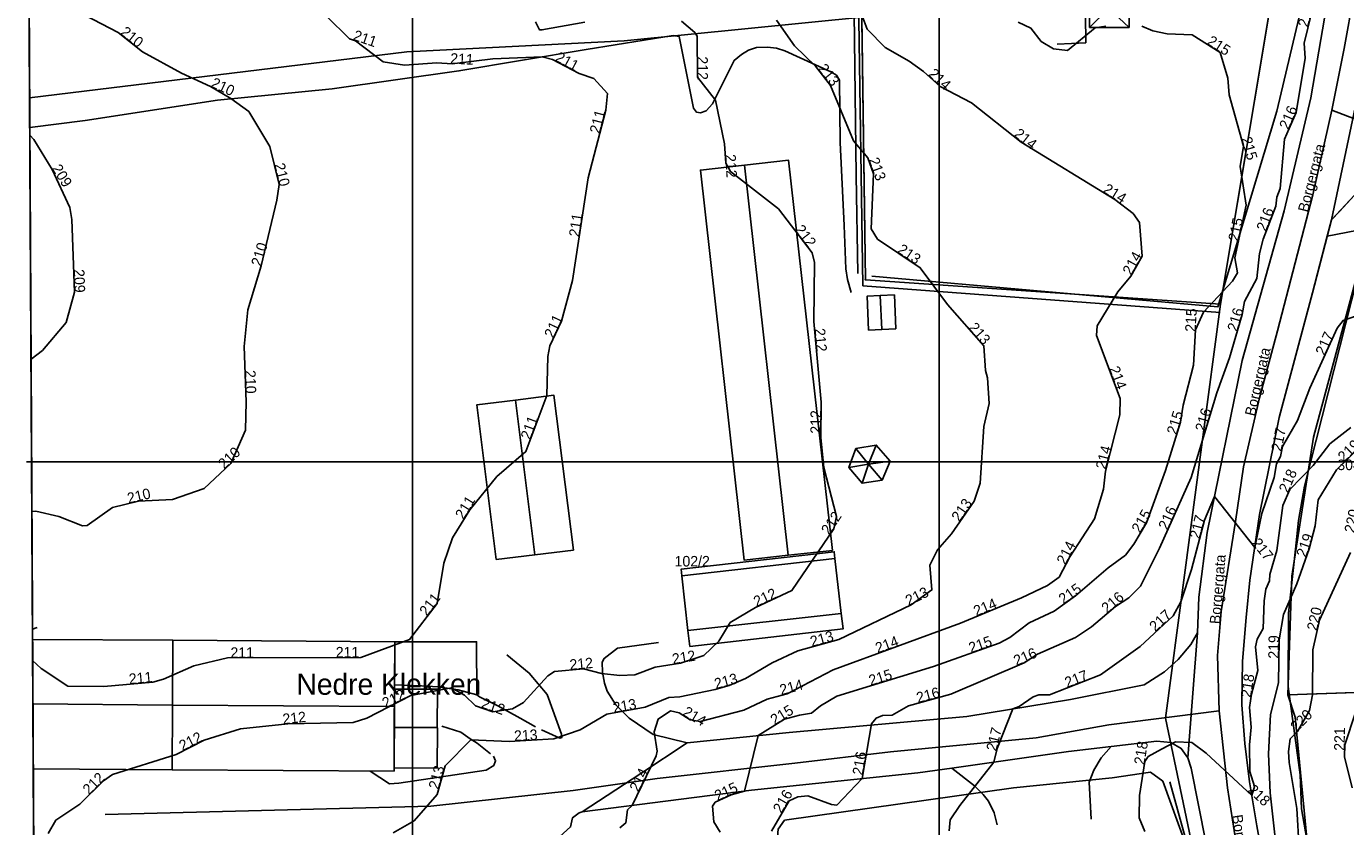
# Model space of a CAD drawing. Header units: inches. Extents: x 62 to 335, y 22 to 282.
# Tile 3 of 9: x 63 to 189, y 115 to 191. Entities that reach past the tile are written whole.
import ezdxf

# ---------------------------------------------------------------- set-up
doc = ezdxf.new("R2010")
doc.units = ezdxf.units.IN
doc.header["$MEASUREMENT"] = 0
for name, color, linetype in [('AnnenBygning', 10, 'Continuous'), ('AnnetGjerde', 10, 'Continuous'), ('AnnetVegarealAvgrensning', 10, 'Continuous'), ('ArealressursFlate', 10, 'Continuous'), ('ArealressursGrense', 10, 'Continuous'), ('Bestillingspolygon', 10, 'Continuous'), ('Bygning', 10, 'Continuous'), ('Bygningslinje', 10, 'Continuous'), ('Eiendomsgrense', 10, 'Continuous'), ('GatenavnTekst', 10, 'Continuous'), ('GnrBnrTekst', 10, 'Continuous'), ('Hekk', 10, 'Continuous'), ('Hjelpelinje', 10, 'Continuous'), ('HoydeTekst', 10, 'Continuous'), ('Høydekurve', 10, 'Continuous'), ('KantUtsnitt', 10, 'Continuous'), ('Låvebru', 10, 'Continuous'), ('MurLoddrett', 10, 'Continuous'), ('Mønelinje', 10, 'Continuous'), ('Rutenett', 10, 'Continuous'), ('StedsnavnTekst', 10, 'Continuous'), ('Takkant', 10, 'Continuous'), ('Takoverbygg', 10, 'Continuous'), ('TakoverbyggKant', 10, 'Continuous'), ('Taksprang', 10, 'Continuous'), ('TaksprangBunn', 10, 'Continuous'), ('Teig', 10, 'Continuous'), ('Teiggrensepunkt', 10, 'Continuous'), ('Veg', 10, 'Continuous'), ('Vegdekkekant', 10, 'Continuous'), ('VegkantAvkjørsel', 10, 'Continuous'), ('VegkantFiktiv', 10, 'Continuous'), ('VegSenterlinje', 10, 'Continuous')]:
    doc.layers.add(name, color=color, linetype=linetype)

msp = doc.modelspace()

# ---------------------------------------------------------------- linework, layer by layer
at = {"layer": 'AnnenBygning'}
msp.add_polyline3d([(145.88, 162.61, 213.69), (144.56, 162.56, 214.49), (143.3, 162.51, 213.68), (143.17, 165.74, 213.63), (144.41, 165.79, 214.49), (145.75, 165.84, 213.64)], close=True, dxfattribs=at)
at = {"layer": 'AnnetGjerde'}
for points in [[(142.27, 167.89, 213.77), (142.14, 177.17, 214.17), (141.88, 197.74, 215.62), (141.73, 226.28, 217.48), (141.21, 228.12, 217.53), (132.93, 243.7, 218.29)], [(143.61, 167.62, 213.45), (176.47, 164.71, 215.47), (182.07, 183.28, 215.91), (186.3, 201.25, 217.08), (184.01, 205.45, 217.03)], [(196.75, 81.91, 221.35), (191.05, 94.25, 221.39), (187.95, 101.57, 221.2), (186.23, 106.48, 221.14), (184.41, 117.04, 220.85), (184.28, 120.29, 220.75), (183.14, 128.68, 220.21), (183.15, 135.63, 219.7), (183.82, 141.69, 219.33), (184.1, 144.42, 219.1), (184.67, 147.69, 218.71), (189.72, 167.52, 217.63), (190.98, 171.97, 216.26), (199.56, 173.81, 216.26), (236.57, 181.59, 216.68), (262.34, 186.96, 217.46)]]:
    msp.add_polyline3d(points, dxfattribs=at)
at = {"layer": 'AnnetVegarealAvgrensning'}
msp.add_line((63.94, 134.11, 210.46), (64.37, 134.28, 210.45), dxfattribs=at)
for points in [[(141.65, 166.07, 212.15), (141.29, 167.31, 212.16), (141.15, 168.33, 212.17), (140.99, 172.45, 212.33), (140.6, 180.32, 212.76), (140.54, 186.24, 213.09), (140.26, 186.7, 213.09), (139.72, 187.02, 213.09), (135.36, 189.03, 212.88), (134.56, 189.28, 212.83), (133.72, 189.38, 212.76), (132.66, 189.33, 212.66), (131.9, 189.07, 212.57), (131.23, 188.67, 212.44), (130.53, 188.11, 212.37), (128.5, 184, 212), (127.9, 183.31, 211.93), (127.36, 183.13, 211.81), (126.96, 183.2, 211.78), (126.67, 183.56, 211.63), (126.49, 184.54, 211.53), (125.31, 190.38, 211.5), (124.74, 190.48, 211.51), (116.48, 189.13, 211.11), (104.41, 187.11, 210.58), (92.4, 185.42, 210.35), (81.51, 184.34, 210), (68.95, 182.4, 209.44), (63.68, 181.75, 209.11)], [(126.07, 123.32, 214.3), (122.85, 124.12, 213.71), (120.57, 125.66, 213.2), (119.31, 126.93, 213.07), (118.49, 128.22, 212.72), (118.22, 128.98, 212.41), (118.03, 130.03, 212.13), (118, 130.99, 212.07), (118.19, 131.34, 211.81), (119.48, 132.32, 211.76), (123.37, 132.83, 211.75)], [(112.27, 124.55, 213.36), (113.98, 123.76, 213.08), (114.17, 123.82, 212.98), (114.14, 124.15, 212.91), (112.79, 127.9, 211.96), (111.09, 129.94, 211.41), (108.95, 131.66, 211.36)], [(166.32, 122.97, 217.55), (165.38, 121.89, 217.56), (164.7, 120.73, 217.56), (164.25, 119.59, 217.56), (164.43, 116.08, 217.56)], [(107.69, 122.05, 213.36), (107.9, 121.62, 213.16), (107.73, 121.18, 213.03), (107, 120.72, 212.93), (98.72, 119.48, 212.91), (97.82, 119.44, 212.91), (95.98, 120.64, 212.86)], [(155.51, 115.52, 217.34), (155.24, 116.68, 217.28), (154.69, 117.77, 217.15), (154.18, 118.42, 217), (153.35, 119.22, 217.03), (151.21, 120.92, 216.54)], [(116.12, 116.76, 213.46), (115.83, 116.66, 213.46), (115.2, 116.21, 213.46), (115.02, 115.33, 213.45), (113.99, 114.43, 213.46), (112.59, 114.31, 213.52), (111.08, 114.2, 213.43), (110.07, 113.77, 213.32), (109.39, 113.1, 213.23), (109.13, 112.37, 213.29)]]:
    msp.add_polyline3d(points, dxfattribs=at)
at = {"layer": 'ArealressursFlate'}
for points in [[(132.93, 239.81, 0), (142.46, 219.01, 0), (143.32, 192.27, 0), (120.09, 189.96, 0), (99.46, 188.93, 0), (63.66, 184.56, 0), (63.44, 225.59, 0), (75.23, 229.14, 0), (104.88, 237.65, 0), (121.89, 242.29, 0), (128.85, 242.03, 0)], [(174.53, 133.76, 0), (173.61, 121.89, 0), (172.99, 122.79, 0), (172, 123.36, 0), (170.68, 123.48, 0), (166.32, 122.97, 0), (162.27, 122.49, 0), (151.21, 120.92, 0), (147.97, 120.46, 0), (132.2, 118.83, 0), (116.12, 116.76, 0), (121.67, 120.42, 0), (126.07, 123.32, 0), (135.77, 124.3, 0), (152.64, 125.83, 0), (162.47, 127.44, 0), (169.46, 128.81, 0), (171.4, 130.07, 0), (172.7, 131.24, 0), (173.89, 132.64, 0)], [(170.94, 79.7, 0), (165.63, 78.95, 0), (157.62, 78.74, 0), (143.22, 78.04, 0), (133.62, 78.42, 0), (133.7, 103.19, 0), (134.71, 115.11, 0), (135.33, 115.96, 0), (157.07, 119.05, 0), (166.43, 119.98, 0), (170.06, 120.52, 0), (171.22, 119.67, 0), (173.47, 113.48, 0), (176.02, 105.2, 0), (165.5, 102.5, 0), (171.3, 81.99, 0), (171.53, 80.52, 0)]]:
    msp.add_polyline3d(points, close=True, dxfattribs=at)
for points in [[(187.35, 196.57, 0), (185.28, 184.57, 0), (182.74, 173.83, 0), (178.75, 159.61, 0), (175.43, 143.29, 0), (174.66, 137.14, 0), (174.53, 133.76, 0), (173.89, 132.64, 0), (172.7, 131.24, 0), (171.4, 130.07, 0), (169.46, 128.81, 0), (162.47, 127.44, 0), (152.64, 125.83, 0), (135.77, 124.3, 0), (126.07, 123.32, 0), (121.67, 120.42, 0), (116.12, 116.76, 0), (132.2, 118.83, 0), (147.97, 120.46, 0), (151.21, 120.92, 0), (162.27, 122.49, 0), (166.32, 122.97, 0), (170.68, 123.48, 0), (172, 123.36, 0), (172.99, 122.79, 0), (173.61, 121.89, 0), (173.91, 120.9, 0), (175.33, 113.9, 0)], [(189.25, 76.96, 0), (187.98, 79.57, 0), (187.75, 79.83, 0), (187.33, 80.02, 0), (183.51, 88.62, 0), (182.63, 90.98, 0), (177.88, 103.69, 0), (175.33, 113.9, 0), (173.91, 120.9, 0), (173.61, 121.89, 0), (174.53, 133.76, 0), (174.66, 137.14, 0), (175.43, 143.29, 0), (178.75, 159.61, 0), (182.74, 173.83, 0), (185.28, 184.57, 0), (187.35, 196.57, 0)], [(64.36, 57.35, 0), (63.66, 184.56, 0), (99.46, 188.93, 0), (120.09, 189.96, 0), (143.32, 192.27, 0)], [(191.09, 191.3, 0), (187.36, 173.56, 0), (187.23, 172.96, 0), (186.84, 171.43, 0), (185.44, 166.04, 0), (182.27, 154.21, 0), (180.42, 145, 0), (179.5, 138.75, 0), (179.15, 135.23, 0), (178.8, 131.06, 0), (178.73, 126.91, 0), (179.03, 123.26, 0), (179.46, 119.6, 0), (180.16, 115.45, 0), (180.6, 113, 0), (181.32, 110.31, 0), (186.06, 96.42, 0), (192.35, 81.8, 0)], [(189.42, 175.3, 0), (187.99, 173.77, 0), (187.23, 172.96, 0), (187.36, 173.56, 0), (191.09, 191.3, 0)], [(192.35, 81.8, 0), (186.06, 96.42, 0), (181.32, 110.31, 0), (180.6, 113, 0), (180.16, 115.45, 0), (179.46, 119.6, 0), (179.03, 123.26, 0), (178.73, 126.91, 0), (178.8, 131.06, 0), (179.15, 135.23, 0), (179.5, 138.75, 0), (180.42, 145, 0), (182.27, 154.21, 0), (185.44, 166.04, 0), (186.84, 171.43, 0), (215.93, 177.05, 0)], [(215.93, 177.05, 0), (186.84, 171.43, 0), (187.23, 172.96, 0), (187.99, 173.77, 0), (189.42, 175.3, 0)], [(173.47, 113.48, 0), (171.22, 119.67, 0), (170.06, 120.52, 0), (166.43, 119.98, 0), (157.07, 119.05, 0), (135.33, 115.96, 0), (134.71, 115.11, 0)]]:
    msp.add_polyline3d(points, dxfattribs=at)
at = {"layer": 'ArealressursGrense'}
for p, q in [((187.23, 172.96), (186.84, 171.43)), ((174.53, 133.76), (173.61, 121.89))]:
    msp.add_line(p, q, dxfattribs=at)
for points in [[(186.84, 171.43, 0), (215.93, 177.05, 0), (275.63, 187.99, 0), (276.3, 192.24, 0), (259.98, 227.77, 0), (259.98, 230.9, 0), (260.54, 232.69, 0)], [(174.53, 133.76, 0), (174.66, 137.14, 0), (175.43, 143.29, 0), (178.75, 159.61, 0), (182.74, 173.83, 0), (185.28, 184.57, 0), (187.35, 196.57, 0), (187.95, 205.38, 0)], [(143.32, 192.27, 0), (120.09, 189.96, 0), (99.46, 188.93, 0), (63.66, 184.56, 0)], [(187.23, 172.96, 0), (187.36, 173.56, 0), (191.09, 191.3, 0)], [(187.23, 172.96, 0), (187.99, 173.77, 0), (189.42, 175.3, 0), (190.3, 175.91, 0), (193.11, 177.15, 0)], [(186.84, 171.43, 0), (185.44, 166.04, 0), (182.27, 154.21, 0), (180.42, 145, 0), (179.5, 138.75, 0), (179.15, 135.23, 0), (178.8, 131.06, 0), (178.73, 126.91, 0), (179.03, 123.26, 0), (179.46, 119.6, 0), (180.16, 115.45, 0), (180.6, 113, 0), (181.32, 110.31, 0), (186.06, 96.42, 0), (192.35, 81.8, 0)], [(126.07, 123.32, 0), (135.77, 124.3, 0), (152.64, 125.83, 0), (162.47, 127.44, 0), (169.46, 128.81, 0), (171.4, 130.07, 0), (172.7, 131.24, 0), (173.89, 132.64, 0), (174.53, 133.76, 0)], [(116.12, 116.76, 0), (121.67, 120.42, 0), (126.07, 123.32, 0)], [(166.32, 122.97, 0), (162.27, 122.49, 0), (151.21, 120.92, 0)], [(173.61, 121.89, 0), (172.99, 122.79, 0), (172, 123.36, 0), (170.68, 123.48, 0), (166.32, 122.97, 0)], [(183.51, 88.62, 0), (182.63, 90.98, 0), (177.88, 103.69, 0), (175.33, 113.9, 0), (173.91, 120.9, 0), (173.61, 121.89, 0)], [(151.21, 120.92, 0), (147.97, 120.46, 0), (132.2, 118.83, 0), (116.12, 116.76, 0)], [(133.62, 78.42, 0), (133.7, 103.19, 0), (134.71, 115.11, 0), (135.33, 115.96, 0), (157.07, 119.05, 0), (166.43, 119.98, 0), (170.06, 120.52, 0), (171.22, 119.67, 0), (173.47, 113.48, 0), (176.02, 105.2, 0), (165.5, 102.5, 0), (171.3, 81.99, 0), (171.53, 80.52, 0), (170.94, 79.7, 0)]]:
    msp.add_polyline3d(points, dxfattribs=at)
at = {"layer": 'Bestillingspolygon'}
msp.add_polyline3d([(63.36, 240.04, 0), (64.55, 21.69, 0), (309.14, 52.38, 0), (293.02, 276.54, 0)], close=True, dxfattribs=at)
at = {"layer": 'Bygning'}
for points in [[(168.03, 191.23, 218.73), (164.28, 191.24, 218.81), (164.29, 195.54, 218.8), (168.04, 195.53, 218.73)], [(139.87, 141.59, 213.71), (135.68, 141.12, 216.41), (131.5, 140.65, 213.68), (127.34, 177.7, 213.67), (131.52, 178.17, 216.39), (135.7, 178.64, 213.71)], [(107.95, 140.71, 213.5), (106.11, 155.4, 213.41), (109.78, 155.86, 215.09), (113.44, 156.32, 213.4), (115.28, 141.62, 213.48), (111.62, 141.16, 215.1)], [(77.26, 133.05, 218.77), (98.33, 132.92, 218.71), (98.29, 126.77, 223.61), (98.26, 120.63, 218.84), (77.19, 120.76, 218.89), (64.01, 120.84, 214.89), (63.98, 127.01, 219.97), (63.94, 133.13, 215.05)]]:
    msp.add_polyline3d(points, close=True, dxfattribs=at)
at = {"layer": 'Bygningslinje'}
for p, q in [((140.11, 140.82, 214.73), (125.57, 139.18, 214.62)), ((126.16, 133.97, 214.43), (140.71, 135.6, 214.39))]:
    msp.add_line(p, q, dxfattribs=at)
for points in [[(168.03, 191.23, 218.73), (166.12, 193.05, 219.88), (164.28, 191.24, 218.81)], [(144.03, 151.59, 214.36), (143.28, 149.77, 214.94), (145.34, 150.07, 214.36)], [(141.43, 149.46, 214.39), (143.28, 149.77, 214.94), (142.1, 151.25, 214.36)], [(144.6, 148.26, 214.34), (143.28, 149.77, 214.94), (142.69, 147.97, 214.36)]]:
    msp.add_polyline3d(points, dxfattribs=at)
at = {"layer": 'Eiendomsgrense'}
for p, q in [((142.19, 226.36), (143, 167.28)), ((176.7, 164.97), (186.4, 222.92)), ((190.83, 172), (185.54, 152.35)), ((143, 167.28), (176.7, 164.97)), ((185.54, 152.35), (183.48, 139.14)), ((183.48, 139.14), (183.11, 127.87)), ((183.11, 127.87), (203.09, 128.57)), ((183.11, 127.87), (183.8, 125.77)), ((183.8, 125.77), (184.89, 114.28))]:
    msp.add_line(p, q, dxfattribs=at)
at = {"layer": 'Hekk'}
for points in [[(176.67, 164.16, 217.08), (142.76, 166.71, 215.45), (142.36, 194.08, 217.65), (142.35, 211.56, 217.84)], [(160.42, 195.19, 217.51), (163.85, 195.06, 217.59), (163.92, 189.79, 217.34), (161.2, 189.66, 217.39)], [(177.28, 81.99, 221.1), (180.75, 84.86, 220.9), (182.1, 88.12, 220.82), (181.53, 91.36, 220.66), (179.58, 96.12, 220.43), (177.94, 99.74, 220.44), (174.96, 108.53, 219.84), (171.91, 119.6, 219.04)]]:
    msp.add_polyline3d(points, dxfattribs=at)
at = {"layer": 'Hjelpelinje'}
msp.add_polyline3d([(186.36, 80.93, 0), (183.29, 83.57, 0), (178.33, 97.64, 0), (174.58, 110.84, 0), (171.49, 125.66, 0), (176.7, 164.97, 0)], dxfattribs=at)
at = {"layer": 'Høydekurve'}
for points in [[(119.7, 115.24, 214), (120.26, 115.72, 214), (120.42, 116.97, 214), (120.86, 117.37, 214), (123.15, 122.07, 214), (123.22, 122.53, 214), (122.96, 124.36, 214), (123.34, 125.57, 214), (124.51, 126.35, 214), (125.31, 126.15, 214), (126.38, 125.51, 214), (127.33, 125.34, 214), (131.47, 126.42, 214), (133.67, 127.47, 214), (135.59, 127.98, 214), (139.94, 130.25, 214), (152.02, 134.68, 214), (157.81, 137.1, 214), (160.28, 138.25, 214), (161.41, 139.05, 214), (162.41, 140.99, 214), (164.74, 144.6, 214), (165.59, 147.4, 214), (165.78, 149.11, 214), (167.15, 154.45, 214), (167.19, 156.01, 214), (164.95, 162, 214), (165, 162.91, 214), (166.96, 166.14, 214), (168.21, 167.62, 214), (169.26, 169.52, 214), (169.03, 172.71, 214), (168.43, 173.56, 214), (166.69, 174.9, 214), (157.8, 180.36, 214), (153.08, 184.07, 214), (150.1, 185.62, 214), (148.52, 187.07, 214), (147.17, 188.05, 214), (144.89, 189.33, 214), (143.16, 191.07, 214), (142.5, 192.86, 214)], [(63.88, 145.27, 210), (64.25, 145.31, 210), (66.43, 144.8, 210), (68.67, 143.92, 210), (69.12, 143.94, 210), (71.52, 145.66, 210), (74, 146.25, 210), (77.22, 146.43, 210), (80.24, 147.46, 210), (82.76, 149.84, 210), (84.16, 153.01, 210), (84.21, 155.68, 210), (84.04, 160.95, 210), (84.38, 164.44, 210), (85.65, 168.6, 210), (87.14, 174.83, 210), (87.36, 176.33, 210), (86.46, 179.92, 210), (84.48, 183.25, 210), (82.77, 184.48, 210), (80.83, 185.62, 210), (78.09, 186.89, 210), (74.38, 188.91, 210), (72.07, 190.76, 210), (68.91, 192.42, 210)], [(63.95, 131.14, 211), (64.75, 130.37, 211), (67.29, 128.7, 211), (70.7, 128.66, 211), (75.37, 129.08, 211), (76.37, 129.36, 211), (79.24, 130.63, 211), (82.45, 131.38, 211), (95.12, 131.43, 211), (99.73, 133.14, 211), (102.35, 136.56, 211), (102.98, 140.39, 211), (103.81, 142.78, 211), (105.45, 145.45, 211), (108.03, 148.61, 211), (110.78, 150.97, 211), (112.75, 156.31, 211), (112.85, 160.01, 211), (113.06, 161, 211), (114.16, 163.36, 211), (115.21, 167.22, 211), (116.7, 176.95, 211), (118.35, 183.37, 211), (118.51, 184.97, 211), (117.21, 186.4, 211), (115.83, 186.86, 211), (113.3, 188.21, 211), (112.33, 188.44, 211), (107.65, 188.26, 211), (103.79, 187.8, 211), (102.32, 187.88, 211), (99.26, 187.65, 211), (97.23, 187.96, 211), (94.61, 189.97, 211), (94.03, 190.17, 211), (91.86, 192.32, 211)], [(65.43, 114.72, 212), (66.15, 115.98, 212), (68.44, 117.48, 212), (70.68, 119.71, 212), (71.53, 120.3, 212), (77.58, 122.22, 212), (80.23, 123.57, 212), (83.67, 124.64, 212), (88.17, 125.12, 212), (94.39, 125.26, 212), (95.69, 125.67, 212), (99.85, 127.8, 212), (103.71, 128.55, 212), (104.96, 127.83, 212), (105.99, 126.84, 212), (107.65, 126.26, 212), (109.49, 126.54, 212), (110.55, 127.15, 212), (112.87, 129.67, 212), (113.5, 130.1, 212), (116.23, 130.34, 212), (117.96, 129.9, 212), (119.68, 129.71, 212), (121.11, 129.77, 212), (123.05, 130.49, 212), (125.45, 130.89, 212), (127.68, 131.6, 212), (129.1, 132.98, 212), (130.18, 134.73, 212), (132.56, 136.16, 212), (136.02, 137.77, 212), (139.99, 143.64, 212), (140.27, 144.81, 212), (139.04, 149.45, 212), (138.78, 152.27, 212), (138.8, 155.65, 212), (138.11, 163.32, 212), (138.16, 168.92, 212), (137.95, 169.83, 212), (134.74, 174.02, 212), (130.2, 177.55, 212), (129.74, 178.35, 212), (129.63, 180.19, 212), (128.76, 184.33, 212), (127.05, 186.52, 212), (127.03, 190.4, 212), (126.81, 190.76, 212), (125.55, 191.83, 212)], [(116.37, 191.75, 212), (112.29, 191, 212), (112.05, 191.02, 212), (111.69, 191.78, 212)], [(134.08, 114.94, 216), (135.75, 117.82, 216), (136.6, 118.2, 216), (137.54, 118.28, 216), (139.79, 117.45, 216), (140.28, 117.39, 216), (142.7, 119.92, 216), (143.57, 125.12, 216), (144.01, 125.67, 216), (144.64, 125.91, 216), (145.54, 125.95, 216), (147.08, 126.84, 216), (151.12, 127.93, 216), (158.07, 130.92, 216), (159.33, 131.73, 216), (162.96, 133.31, 216), (164.47, 134.33, 216), (166.75, 136.25, 216), (168.02, 137.09, 216), (169.12, 138.19, 216), (170.92, 141.79, 216), (173.94, 148.5, 216), (176.37, 156.56, 216), (177.57, 159.88, 216), (178.78, 163.99, 216), (179, 165.22, 216), (180.17, 167.41, 216), (180.41, 169.77, 216), (180.76, 171.15, 216), (181.96, 174.28, 216), (182.06, 175.14, 216), (182.36, 175.96, 216), (182.78, 180.62, 216), (183.88, 183.15, 216), (184.74, 188.32, 216), (184.64, 189.75, 216), (185.34, 192.61, 216)], [(154.23, 153.36, 213), (154.74, 155.55, 213), (154.6, 157.98, 213), (154.4, 158.68, 213), (154.23, 161, 213), (150.79, 164.94, 213), (148.2, 168.43, 213), (144.14, 171.15, 213), (143.54, 172.11, 213), (143.78, 177.34, 213), (143.24, 178.86, 213), (141.86, 180.47, 213), (139.7, 185.74, 213), (138.25, 187.55, 213), (136.26, 189.48, 213), (134.56, 191.94, 213)], [(165.82, 191.37, 215), (164.82, 191.2, 215), (162.18, 189.05, 215), (160.85, 189.22, 215), (159.7, 189.92, 215), (158.72, 191.18, 215), (157.5, 191.73, 215)], [(129.22, 114.84, 215), (128.6, 115.82, 215), (128.48, 117.31, 215), (128.75, 117.68, 215), (130.27, 118.39, 215), (131.53, 118.74, 215), (132.81, 124, 215), (135.32, 125.55, 215), (136.73, 125.93, 215), (137.88, 126.12, 215), (138.74, 126.83, 215), (140.3, 127.74, 215), (149.48, 130.57, 215), (155.7, 132.77, 215), (156.72, 133.31, 215), (158.55, 134.72, 215), (160.93, 135.83, 215), (162.96, 137.26, 215), (166.04, 139.92, 215), (167.68, 141.12, 215), (168.49, 142.17, 215), (169.68, 144.22, 215), (171.49, 149.16, 215), (172.92, 153.77, 215), (173.18, 155.37, 215), (174.16, 159.18, 215), (174.35, 162.54, 215), (175.11, 164.22, 215), (177.86, 167.15, 215), (178.32, 167.95, 215), (178.07, 169.35, 215), (179.14, 174.35, 215), (178.58, 178.05, 215), (178.89, 179.96, 215), (177.52, 184.85, 215), (177.42, 186.43, 215), (176.69, 188.86, 215), (174.02, 190.55, 215), (171.66, 190.64, 215), (170.29, 190.92, 215), (169.23, 191.36, 215)], [(63.8, 159.74, 209), (64.9, 160.57, 209), (67.12, 163.22, 209), (67.94, 166.11, 209), (67.67, 173.02, 209), (67.47, 174.13, 209), (65.81, 177.75, 209), (64.07, 180.6, 209), (63.68, 181.02, 209)], [(150.96, 114.97, 217), (151.04, 116, 217), (151.96, 117.38, 217), (155.18, 121.48, 217), (155.5, 122.77, 217), (157.01, 126.55, 217), (157.61, 126.77, 217), (158.93, 127.67, 217), (159.46, 127.88, 217), (160.48, 127.89, 217), (165.32, 129.76, 217), (169.08, 132.47, 217), (172.2, 135.38, 217), (172.93, 136.72, 217), (173.96, 139.78, 217), (175.2, 144.46, 217), (176.13, 146.72, 217), (179.96, 141.85, 217), (180.64, 145.1, 217), (181.79, 148.51, 217), (182.04, 149.82, 217), (182.39, 150.49, 217), (182.59, 151.45, 217), (184.01, 153.91, 217), (185.2, 156.99, 217), (187.79, 162.68, 217), (188.35, 163.4, 217), (192.06, 164.71, 217)], [(98.19, 114.76, 213), (100.16, 115.91, 213), (102.35, 118.41, 213), (103.1, 121.14, 213), (105.54, 123.6, 213), (109.18, 123.45, 213), (113.44, 123.7, 213), (115.92, 124.56, 213), (118.45, 126.03, 213), (122.1, 126.69, 213), (124.34, 127.62, 213), (125.39, 127.69, 213), (128.73, 128.39, 213), (130.06, 128.75, 213), (131.63, 129.42, 213), (134.14, 130.91, 213), (136.6, 132.05, 213), (140.49, 133.13, 213), (147.35, 136.43, 213), (149.32, 137.84, 213), (149.12, 140.19, 213), (149.86, 141.65, 213), (151.16, 143.16, 213), (153.31, 146.26, 213), (153.88, 147.97, 213), (154.23, 153.36, 213)], [(171.12, 122.73, 218), (172.44, 123.4, 218), (173.98, 123.34, 218), (175.34, 122.33, 218), (179.68, 118.32, 218), (179.93, 119.18, 218), (179.5, 120.61, 218), (179.45, 123.12, 218), (179.63, 124.79, 218), (179.45, 126.67, 218), (179.65, 127.94, 218), (180.24, 130.2, 218), (180.04, 132.44, 218), (180.18, 133.16, 218), (180.77, 134.16, 218), (180.84, 136.81, 218), (181, 137.91, 218), (181.36, 138.69, 218), (181.39, 139.31, 218), (182.05, 141.59, 218), (182.62, 145.85, 218), (183.28, 147.36, 218), (185.52, 149.64, 218), (187.1, 151.71, 218), (189.08, 153.25, 218)], [(181.98, 113.43, 219), (181.42, 118.58, 219), (181.27, 122.26, 219), (181.44, 126, 219), (182.21, 129, 219), (182.27, 133.1, 219), (182.7, 135.5, 219), (183.94, 138.42, 219), (185.12, 141.75, 219), (185.68, 143.93, 219), (185.98, 146.4, 219), (187.71, 149.23, 219), (190.25, 151.7, 219)], [(189.41, 92.94, 220), (188.19, 96.84, 220), (186.47, 100.65, 220), (186.53, 102.06, 220), (186.18, 104.15, 220), (185.07, 106.65, 220), (184.92, 110.51, 220), (184.17, 113.28, 220), (183.96, 117.08, 220), (183.22, 121.44, 220), (183.15, 122.5, 220), (183.32, 123.69, 220), (184.02, 124.39, 220), (185.16, 126.38, 220), (185.45, 127.87, 220), (185.46, 132.15, 220), (186.1, 134.95, 220), (189.04, 141.39, 220)], [(189.21, 119.05, 221), (188.48, 121.99, 221), (188.5, 123.14, 221), (189.51, 126.19, 221)], [(169.54, 114.89, 218), (168.98, 116.2, 218), (169.03, 118.32, 218), (169.54, 121.53, 218), (169.83, 122.01, 218), (171.12, 122.73, 218)]]:
    msp.add_polyline3d(points, dxfattribs=at)
at = {"layer": 'KantUtsnitt'}
for p, q in [((64.26, 76.04), (63.41, 230.74)), ((63.66, 184.56), (63.44, 225.59)), ((64.36, 57.35), (63.66, 184.56)), ((63.98, 127.01, 219.97), (63.94, 133.13, 215.05)), ((64.01, 120.84, 214.89), (63.98, 127.01, 219.97))]:
    msp.add_line(p, q, dxfattribs=at)
at = {"layer": 'Låvebru'}
msp.add_polyline3d([(98.3, 128.42, 215.71), (102.38, 128.4, 214.75), (102.36, 124.78, 214.75), (98.28, 124.81, 215.71), (98.3, 128.42, 215.71)], dxfattribs=at)
at = {"layer": 'MurLoddrett'}
msp.add_line((106.38, 127.67, 214.42), (106.11, 127.88, 214.42), dxfattribs=at)
for points in [[(111.68, 124.83, 213.66), (110.23, 125.67, 213.91), (108.12, 126.82, 214.19), (106.38, 127.67, 214.42)], [(102.81, 124.91, 214.74), (104.61, 124.33, 214.52), (105.47, 123.69, 214.38), (106.15, 123.28, 214.15), (107.43, 122.26, 213.78)]]:
    msp.add_polyline3d(points, dxfattribs=at)
at = {"layer": 'Mønelinje'}
for p, q in [((135.68, 141.12, 216.41), (131.52, 178.17, 216.39)), ((144.56, 162.56, 214.49), (144.41, 165.79, 214.49)), ((111.62, 141.16, 215.1), (109.78, 155.86, 215.09)), ((77.23, 126.9, 219.97), (63.98, 127.01, 219.97)), ((98.29, 126.77, 223.61), (77.23, 126.9, 223.6))]:
    msp.add_line(p, q, dxfattribs=at)
at = {"layer": 'Rutenett'}
for p, q in [((100, 276.54), (100, 21.69)), ((150, 276.54), (150, 21.69)), ((63.36, 150), (309.14, 150))]:
    msp.add_line(p, q, dxfattribs=at)
at = {"layer": 'Takkant'}
for p, q in [((63.94, 133.13, 215.05), (77.26, 133.05, 215.48)), ((77.19, 120.76, 215.32), (64.01, 120.84, 214.89))]:
    msp.add_line(p, q, dxfattribs=at)
for points in [[(168.03, 191.23, 218.73), (168.04, 195.53, 218.73), (164.29, 195.54, 218.8), (164.28, 191.24, 218.81), (168.03, 191.23, 218.73)], [(139.87, 141.59, 213.71), (135.7, 178.64, 213.71), (131.52, 178.17, 216.39), (127.34, 177.7, 213.67), (131.5, 140.65, 213.68), (135.68, 141.12, 216.41), (139.87, 141.59, 213.71)], [(145.88, 162.61, 213.69), (145.75, 165.84, 213.64), (144.41, 165.79, 214.49), (143.17, 165.74, 213.63), (143.3, 162.51, 213.68), (144.56, 162.56, 214.49), (145.88, 162.61, 213.69)], [(107.95, 140.71, 213.5), (106.11, 155.4, 213.41), (109.78, 155.86, 215.09), (113.44, 156.32, 213.4), (115.28, 141.62, 213.48), (111.62, 141.16, 215.1), (107.95, 140.71, 213.5)], [(77.19, 120.76, 218.89), (98.26, 120.63, 218.84), (98.29, 126.77, 223.61), (98.33, 132.92, 218.71), (77.26, 133.05, 218.77)]]:
    msp.add_polyline3d(points, dxfattribs=at)
at = {"layer": 'Takoverbygg'}
for points in [[(144.6, 148.26, 214.34), (142.69, 147.97, 214.36), (141.43, 149.46, 214.39), (142.1, 151.25, 214.36), (144.03, 151.59, 214.36), (145.34, 150.07, 214.36)], [(126.33, 132.47, 213.42), (126.16, 133.97, 214.43), (125.57, 139.18, 214.62), (125.5, 139.8, 214.29), (140.04, 141.46, 214.3), (140.11, 140.82, 214.73), (140.71, 135.6, 214.39), (140.88, 134.13, 213.43)], [(98.33, 132.92, 214.26), (106.1, 132.92, 214.26), (106.11, 127.88, 215.01), (104.33, 128.36, 215.01), (102.45, 128.63, 214.98), (100.86, 128.72, 214.97), (98.3, 128.82, 214.97)], [(98.28, 124.76, 216.16), (102.37, 124.74, 215.69), (102.35, 120.92, 215.69), (98.26, 120.94, 216.16)]]:
    msp.add_polyline3d(points, close=True, dxfattribs=at)
at = {"layer": 'TakoverbyggKant'}
for points in [[(144.6, 148.26, 214.34), (142.69, 147.97, 214.36), (141.43, 149.46, 214.39), (142.1, 151.25, 214.36), (144.03, 151.59, 214.36), (145.34, 150.07, 214.36), (144.6, 148.26, 214.34)], [(126.33, 132.47, 213.42), (140.88, 134.13, 213.43), (140.71, 135.6, 214.39), (140.11, 140.82, 214.73), (140.04, 141.46, 214.3), (125.5, 139.8, 214.29), (125.57, 139.18, 214.62), (126.16, 133.97, 214.43), (126.33, 132.47, 213.42)], [(98.33, 132.92, 214.26), (106.1, 132.92, 214.26), (106.11, 127.88, 215.01), (104.33, 128.36, 215.01), (102.45, 128.63, 214.98), (100.86, 128.72, 214.97), (98.3, 128.82, 214.97), (98.33, 132.92, 214.26)], [(98.28, 124.76, 216.16), (102.37, 124.74, 215.69), (102.35, 120.92, 215.69), (98.26, 120.94, 216.16), (98.28, 124.76, 216.16)]]:
    msp.add_polyline3d(points, dxfattribs=at)
at = {"layer": 'Taksprang'}
msp.add_polyline3d([(77.26, 133.05, 218.77), (77.23, 126.9, 223.6), (77.19, 120.76, 218.89)], dxfattribs=at)
at = {"layer": 'TaksprangBunn'}
msp.add_polyline3d([(77.19, 120.76, 215.32), (77.23, 126.9, 219.97), (77.26, 133.05, 215.48)], dxfattribs=at)
at = {"layer": 'Teig'}
for points in [[(192.57, 56.47, 0), (186.36, 80.93, 0), (183.29, 83.57, 0), (178.33, 97.64, 0), (174.58, 110.84, 0), (171.49, 125.66, 0), (176.7, 164.97, 0), (186.4, 222.92, 0), (183.68, 256.73, 0), (181.11, 258.75, 0), (191.31, 260.37, 0)], [(142.19, 226.36, 0), (143, 167.28, 0), (176.7, 164.97, 0), (171.49, 125.66, 0), (174.58, 110.84, 0), (178.33, 97.64, 0), (183.29, 83.57, 0), (186.36, 80.93, 0), (161.42, 67.51, 0), (163.76, 34.14, 0), (162.38, 33.97, 0), (160.16, 47.25, 0), (155.42, 70.31, 0), (139.73, 66.02, 0), (103.25, 57.72, 0), (64.41, 48.47, 0), (64.37, 55.22, 0), (71.63, 70.73, 0), (64.26, 76.04, 0), (63.41, 230.74, 0)], [(190.83, 172, 0), (185.54, 152.35, 0), (183.48, 139.14, 0), (183.11, 127.87, 0), (183.8, 125.77, 0), (184.89, 114.28, 0), (185.14, 112.32, 0), (187.51, 103.63, 0), (192.92, 90.43, 0)]]:
    msp.add_polyline3d(points, dxfattribs=at)
for points in [[(186.4, 222.92, 0), (176.7, 164.97, 0), (143, 167.28, 0), (142.19, 226.36, 0), (132.09, 245.78, 0), (136.88, 247.17, 0), (149.42, 224.27, 0), (151.79, 223.6, 0)], [(222.99, 149, 0), (219.42, 178.05, 0), (262.23, 187.12, 0), (283.28, 70.66, 0), (206.75, 54.19, 0), (193.88, 87.92, 0), (192.92, 90.43, 0), (187.51, 103.63, 0), (185.14, 112.32, 0), (184.89, 114.28, 0), (183.8, 125.77, 0), (183.11, 127.87, 0), (203.09, 128.57, 0)], [(183.48, 139.14, 0), (185.54, 152.35, 0), (190.83, 172, 0), (219.42, 178.05, 0), (222.99, 149, 0), (203.09, 128.57, 0), (183.11, 127.87, 0)]]:
    msp.add_polyline3d(points, close=True, dxfattribs=at)
at = {"layer": 'Teiggrensepunkt'}
for p in [(143, 167.28), (176.7, 164.97), (185.54, 152.35), (183.48, 139.14), (183.11, 127.87), (183.8, 125.77)]:
    msp.add_point(p, dxfattribs=at)
at = {"layer": 'Veg'}
for points in [[(189.25, 76.96, 219.36), (187.98, 79.57, 219.38), (187.75, 79.83, 219.41), (187.33, 80.02, 219.39), (183.51, 88.62, 219.28), (182.63, 90.98, 219.19), (177.88, 103.69, 218.91), (175.33, 113.9, 218.43), (173.91, 120.9, 218.13), (173.61, 121.89, 218.13), (174.53, 133.76, 217.5), (174.66, 137.14, 217.41), (175.43, 143.29, 217.2), (178.75, 159.61, 216.59), (182.74, 173.83, 216.35), (185.28, 184.57, 216.13), (187.35, 196.57, 216.51)], [(191.09, 191.3, 216.51), (187.23, 172.96, 216.29), (185.44, 166.04, 216.46), (182.27, 154.21, 216.83), (180.42, 145, 216.98), (179.5, 138.75, 217.2), (179.15, 135.23, 217.36), (178.8, 131.06, 217.54), (178.73, 126.91, 217.73), (179.03, 123.26, 217.95), (179.46, 119.6, 218.01), (180.16, 115.45, 218.18), (180.6, 113, 218.23), (181.32, 110.31, 218.27), (186.06, 96.42, 218.92), (192.35, 81.8, 219.77)], [(189.42, 175.3, 216.35), (187.23, 172.96, 216.29), (191.09, 191.3, 216.51)]]:
    msp.add_polyline3d(points, dxfattribs=at)
msp.add_polyline3d([(166.32, 122.97, 217.55), (162.27, 122.49, 217.17), (151.21, 120.92, 216.54), (147.97, 120.46, 216.36), (132.2, 118.83, 214.87), (116.12, 116.76, 213.46), (121.67, 120.42, 213.93), (126.07, 123.32, 214.3), (135.77, 124.3, 215.14), (152.64, 125.83, 216.82), (162.47, 127.44, 217.42), (169.46, 128.81, 217.58), (171.4, 130.07, 217.47), (172.7, 131.24, 217.36), (173.89, 132.64, 217.45), (174.53, 133.76, 217.5), (173.61, 121.89, 218.13), (172.99, 122.79, 218.1), (172, 123.36, 218.06), (170.68, 123.48, 217.97)], close=True, dxfattribs=at)
at = {"layer": 'Vegdekkekant'}
for points in [[(174.53, 133.76, 217.5), (174.66, 137.14, 217.41), (175.43, 143.29, 217.2), (178.75, 159.61, 216.59), (182.74, 173.83, 216.35), (185.28, 184.57, 216.13), (187.35, 196.57, 216.51), (187.95, 205.38, 216.77)], [(187.23, 172.96, 216.29), (189.42, 175.3, 216.35), (190.3, 175.91, 216.35), (193.11, 177.15, 216.24)], [(187.23, 172.96, 216.29), (185.44, 166.04, 216.46), (182.27, 154.21, 216.83), (180.42, 145, 216.98), (179.5, 138.75, 217.2), (179.15, 135.23, 217.36), (178.8, 131.06, 217.54), (178.73, 126.91, 217.73), (179.03, 123.26, 217.95), (179.46, 119.6, 218.01), (180.16, 115.45, 218.18), (180.6, 113, 218.23), (181.32, 110.31, 218.27), (186.06, 96.42, 218.92), (192.35, 81.8, 219.77)], [(126.07, 123.32, 214.3), (135.77, 124.3, 215.14), (152.64, 125.83, 216.82), (162.47, 127.44, 217.42), (169.46, 128.81, 217.58), (171.4, 130.07, 217.47), (172.7, 131.24, 217.36), (173.89, 132.64, 217.45), (174.53, 133.76, 217.5)], [(173.61, 121.89, 218.13), (172.99, 122.79, 218.1), (172, 123.36, 218.06), (170.68, 123.48, 217.97), (166.32, 122.97, 217.55)], [(183.51, 88.62, 219.28), (182.63, 90.98, 219.19), (177.88, 103.69, 218.91), (175.33, 113.9, 218.43), (173.91, 120.9, 218.13), (173.61, 121.89, 218.13)], [(151.21, 120.92, 216.54), (147.97, 120.46, 216.36), (132.2, 118.83, 214.87), (116.12, 116.76, 213.46)]]:
    msp.add_polyline3d(points, dxfattribs=at)
at = {"layer": 'VegkantAvkjørsel'}
for points in [[(116.12, 116.76, 213.46), (121.67, 120.42, 213.93), (126.07, 123.32, 214.3)], [(166.32, 122.97, 217.55), (162.27, 122.49, 217.17), (151.21, 120.92, 216.54)]]:
    msp.add_polyline3d(points, dxfattribs=at)
at = {"layer": 'VegkantFiktiv'}
for p, q in [((187.23, 172.96, 216.29), (191.09, 191.3, 216.51)), ((173.61, 121.89, 218.13), (174.53, 133.76, 217.5))]:
    msp.add_line(p, q, dxfattribs=at)
at = {"layer": 'VegSenterlinje'}
for points in [[(186.33, 260.59, 222.16), (186.52, 259.85, 222.16), (187.73, 252.93, 222.16), (189.28, 239.17, 221.66), (189.98, 228.04, 220.76), (190.52, 214.07, 219.86), (190.12, 200.76, 218.66), (189.37, 194.35, 218.21), (188.46, 189.23, 217.86), (187.27, 183.37, 216.49)], [(187.27, 183.37, 216.49), (195.05, 180.42, 216.26), (196.53, 180.39, 216.25), (199.94, 181.29, 216.22), (202.92, 182.29, 216.21), (205.73, 183.37, 216.2), (208.92, 184.62, 216.2), (211.72, 185.71, 216.2), (216.44, 187.44, 216.12)], [(187.27, 183.37, 216.49), (185.46, 175.36, 217.86), (182.12, 162.42, 217.86), (180.4, 156.08, 217.86), (178.88, 149.53, 217.86), (178.13, 144.32, 217.86), (176.77, 135.79, 217.86), (176.43, 131.61, 217.81), (176.57, 126.34, 217.76)], [(176.57, 126.34, 217.76), (166.12, 125.04, 217.46), (159.21, 123.8, 216.86), (145.38, 122.45, 216.06), (136.3, 121.38, 215.46), (123.24, 119.93, 215.26), (115.25, 118.79, 214.76), (101.76, 117.3, 214.56), (70.84, 116.52, 214.36)], [(176.57, 126.34, 217.76), (177.38, 119.04, 218.23), (178.49, 111.97, 218.76), (179.45, 108.33, 219.11), (180.43, 105.27, 219.41), (182.99, 98.98, 220.06), (188.18, 85.41, 220.96)]]:
    msp.add_polyline3d(points, dxfattribs=at)

# ---------------------------------------------------------------- texts
at = {"layer": 'GatenavnTekst'}
for rotation, p in [(75.527, (185.01, 173.63, 217.86)), (76.9351, (179.98, 154.27, 217.86)), (85.3498, (176.67, 134.56, 217.85)), (278.9227, (177.79, 116.42, 218.43))]:
    msp.add_text('Borgergata', height=1, rotation=rotation, dxfattribs=at).set_placement(p)
at = {"layer": 'GnrBnrTekst'}
for s, p in [('3043/1', (187.8, 149.21)), ('102/2', (124.89, 140.06))]:
    msp.add_text(s, height=1, dxfattribs=at).set_placement(p)
at = {"layer": 'HoydeTekst'}
for s, rotation, p in [('216', 76.2469, (185, 191.21, 216)), ('210', 321.31, (72.21, 190.65, 210)), ('211', 340.9744, (94.3, 190.08, 211)), ('215', 327.6679, (175.36, 189.7, 215)), ('211', 356.8849, (103.57, 187.81, 211)), ('211', 331.9158, (113.49, 188.11, 211)), ('212', 270.2953, (127.04, 188.49, 212)), ('213', 308.6984, (138.45, 187.3, 213)), ('214', 317.4567, (148.91, 186.72, 214)), ('210', 335.1321, (80.8, 185.63, 210)), ('211', 75.5864, (117.77, 181.1, 211)), ('216', 66.5014, (183.15, 181.48, 216)), ('214', 321.8321, (157.03, 180.97, 214)), ('215', 285.6509, (178.68, 180.7, 215)), ('212', 273.4212, (129.69, 179.17, 212)), ('209', 301.4052, (65.74, 177.87, 209)), ('210', 284.0738, (86.88, 178.23, 210)), ('213', 289.5583, (143.3, 178.69, 213)), ('214', 328.4429, (165.48, 175.64, 214)), ('216', 69.0238, (181.01, 171.81, 216)), ('211', 81.2937, (115.83, 171.3, 211)), ('215', 77.9209, (178.4, 170.87, 215)), ('212', 307.4561, (136.26, 172.03, 212)), ('210', 73.0232, (85.62, 168.49, 210)), ('213', 326.1799, (145.97, 169.93, 213)), ('214', 61.0736, (168.22, 167.64, 214)), ('209', 272.2376, (67.86, 168.27, 209)), ('215', 86.7635, (174.34, 162.31, 215)), ('216', 73.5954, (178.28, 162.3, 216)), ('211', 65.0097, (113.37, 161.66, 211)), ('213', 311.1241, (152.74, 162.7, 213)), ('212', 275.1405, (138.17, 162.63, 212)), ('217', 65.5257, (186.58, 160.02, 217)), ('214', 290.5036, (166.12, 158.86, 214)), ('210', 271.8476, (84.11, 158.69, 210)), ('211', 69.7503, (111.17, 152.03, 211)), ('212', 89.661, (138.78, 152.66, 212)), ('215', 72.7664, (172.53, 152.51, 215)), ('216', 73.2225, (175.23, 152.78, 216)), ('217', 78.2317, (182.48, 150.93, 217)), ('219', 44.1995, (188.43, 149.93, 219)), ('210', 43.3634, (82.14, 149.25, 210)), ('214', 75.6109, (165.81, 149.22, 214)), ('218', 66.3905, (183.11, 146.98, 218)), ('210', 13.3821, (73.06, 146.03, 210)), ('211', 58.4404, (104.84, 144.46, 211)), ('213', 55.2568, (151.91, 144.24, 213)), ('212', 55.9287, (139.55, 143, 212)), ('215', 59.8654, (169.06, 143.16, 215)), ('216', 65.7687, (171.67, 143.46, 216)), ('220', 77.9628, (189.42, 143.19, 220)), ('217', 75.1601, (174.71, 142.62, 217)), ('217', 308.1832, (179.63, 142.27, 217)), ('219', 70.488, (184.81, 140.86, 219)), ('214', 62.7305, (161.98, 140.15, 214)), ('212', 24.9534, (132.67, 136.21, 212)), ('213', 25.6899, (147.1, 136.31, 213)), ('215', 35.1621, (161.79, 136.44, 215)), ('211', 52.5449, (101.37, 135.28, 211)), ('214', 22.6831, (153.52, 135.31, 214)), ('216', 40.1009, (165.93, 135.56, 216)), ('217', 43.0054, (170.52, 133.81, 217)), ('220', 77.125, (185.86, 133.9, 220)), ('213', 15.5165, (137.92, 132.42, 213)), ('214', 20.1391, (144.16, 131.8, 214)), ('215', 19.4786, (153.01, 131.82, 215)), ('219', 89.1616, (182.24, 131.3, 219)), ('211', 0.2261, (82.73, 131.38, 211)), ('211', 0.2261, (92.73, 131.42, 211)), ('212', 9.4623, (124.74, 130.77, 212)), ('216', 23.2781, (157.33, 130.6, 216)), ('212', 5.0241, (114.96, 130.23, 212)), ('215', 17.1334, (143.5, 128.73, 215)), ('217', 21.1247, (162.15, 128.53, 217)), ('211', 5.1391, (73.13, 128.88, 211)), ('213', 15.1457, (128.81, 128.41, 213)), ('214', 14.8757, (135.01, 127.83, 214)), ('218', 81.0505, (179.59, 127.57, 218)), ('212', 27.1133, (97.45, 126.57, 212)), ('216', 15.099, (147.99, 127.09, 216)), ('212', 340.7407, (106.46, 126.68, 212)), ('213', 10.2496, (119.13, 126.15, 213)), ('214', 329.1151, (125.58, 125.99, 214)), ('215', 31.6966, (134.38, 124.97, 215)), ('220', 45, (183.94, 124.31, 220)), ('212', 6.0885, (87.73, 125.07, 212)), ('212', 26.9958, (78.17, 122.52, 212)), ('213', 3.3586, (109.68, 123.48, 213)), ('217', 76.0683, (155.42, 122.46, 217)), ('221', 89.0037, (188.49, 122.55, 221)), ('218', 80.9724, (169.48, 121.18, 218)), ('216', 80.5019, (142.74, 120.19, 216)), ('212', 44.8718, (69.3, 118.33, 212)), ('213', 74.6384, (102.47, 118.84, 213)), ('214', 64.0231, (121.45, 118.59, 214)), ('215', 25.0375, (128.97, 117.78, 215)), ('218', 317.2632, (179.22, 118.74, 218)), ('216', 59.8922, (135.02, 116.56, 216))]:
    msp.add_text(s, height=1, rotation=rotation, dxfattribs=at).set_placement(p)
at = {"layer": 'StedsnavnTekst'}
msp.add_text('Nedre Klekken', height=2, dxfattribs=at).set_placement((89, 127.88))

doc.saveas('drawing.dxf')
